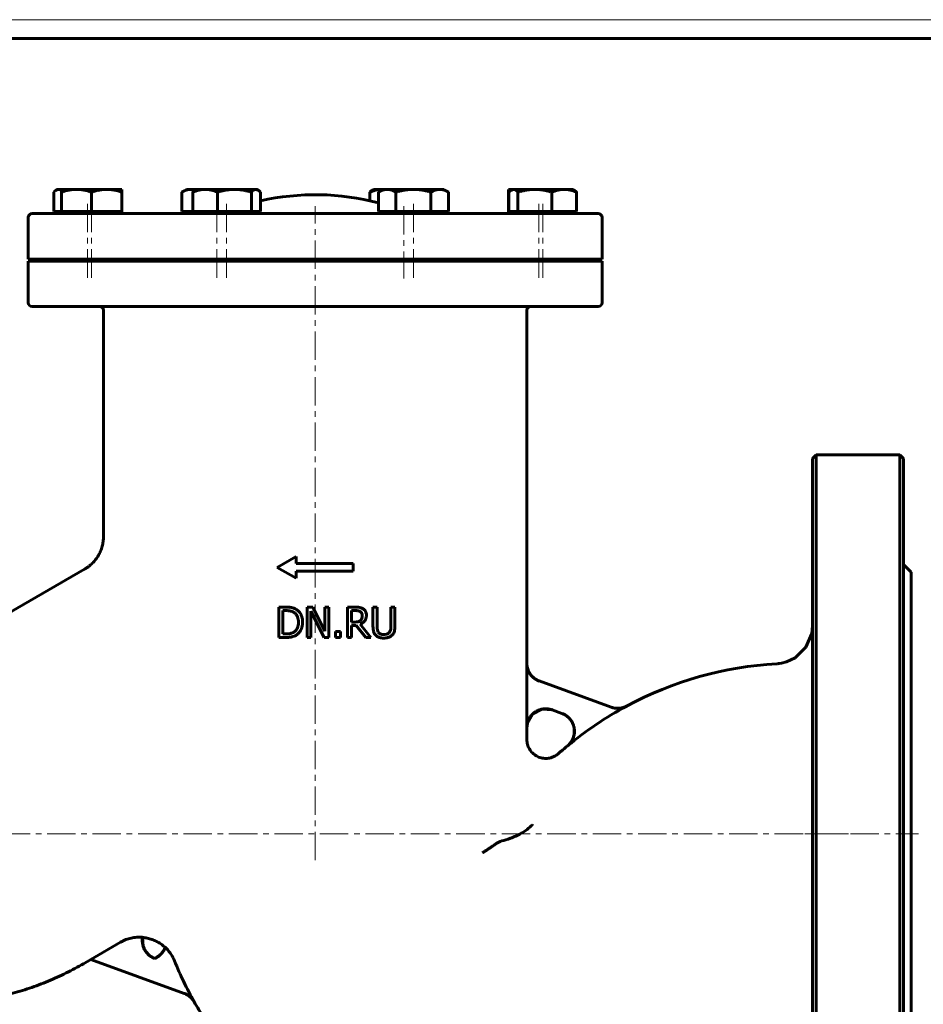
# Model space of a CAD drawing. Header units: millimetres. Extents: x 0 to 594, y 0 to 420.
# Tile 3 of 4: x 123 to 361, y 160 to 420. Entities that reach past the tile are written whole.
import ezdxf

# ---------------------------------------------------------------- set-up
doc = ezdxf.new("R2010")
doc.units = ezdxf.units.MM
for name, pattern in [('K5LT_AXLED', [12, 7.5, -1.5, 1.5, -1.5]), ('K5LT_BASIC', [0]), ('K5LT_THIN', [0])]:
    doc.linetypes.add(name, pattern=pattern)
doc.layers.add('Системный слой (1)', color=251, linetype='Continuous', true_color=0x6c6c6c)

# ---------------------------------------------------------------- blocks, each defined once
blk = doc.blocks.new('U15')
at = {"layer": 'Системный слой (1)', "color": 143, "linetype": 'K5LT_BASIC', "lineweight": 60, "true_color": 0x33acca}
for p, q in [((331.66, 258.1), (331.86, 260.06)), ((330.13, 254.44), (331.66, 258.1)), ((327.29, 251.67), (330.13, 254.44)), ((322.42, 250.08), (322.42, 250.08)), ((322.42, 250.08), (322.42, 250.08)), ((322.42, 250.08), (322.43, 250.08)), ((322.43, 250.08), (322.43, 250.08)), ((322.43, 250.08), (322.43, 250.08)), ((322.43, 250.08), (322.43, 250.08)), ((322.43, 250.08), (322.43, 250.08)), ((322.43, 250.08), (322.44, 250.08)), ((322.44, 250.08), (322.44, 250.08)), ((322.44, 250.08), (322.45, 250.08)), ((322.45, 250.08), (322.47, 250.08)), ((322.47, 250.08), (322.51, 250.08)), ((322.51, 250.08), (322.59, 250.09)), ((322.59, 250.09), (322.75, 250.1)), ((322.75, 250.1), (323.07, 250.14)), ((323.07, 250.14), (323.71, 250.24)), ((323.71, 250.24), (324.96, 250.56)), ((324.96, 250.56), (327.29, 251.67))]:
    blk.add_line(p, q, dxfattribs=at)
blk = doc.blocks.new('U17')
at = {"layer": 'Системный слой (1)', "color": 143, "linetype": 'K5LT_BASIC', "lineweight": 60, "true_color": 0x33acca}
for p, q in [((331.86, 205.23), (331.86, 304.23)), ((331.86, 106.23), (331.86, 205.23))]:
    blk.add_line(p, q, dxfattribs=at)
blk = doc.blocks.new('U18')
at = {"layer": 'Системный слой (1)', "color": 143, "linetype": 'K5LT_BASIC', "lineweight": 60, "true_color": 0x33acca}
for p, q in [((160.46, 174.15), (160.37, 174.03)), ((160.5, 174.21), (160.46, 174.15)), ((160.52, 174.24), (160.5, 174.21)), ((160.53, 174.26), (160.52, 174.24)), ((160.65, 174.45), (160.53, 174.26)), ((160.53, 174.26), (160.53, 174.26)), ((160.7, 174.55), (160.65, 174.45)), ((160.73, 174.6), (160.7, 174.55)), ((160.74, 174.63), (160.73, 174.6)), ((160.75, 174.64), (160.74, 174.63)), ((160.76, 174.65), (160.75, 174.64)), ((160.75, 174.64), (160.75, 174.64)), ((160.77, 174.67), (160.76, 174.65)), ((160.76, 174.65), (160.76, 174.65)), ((160.76, 174.65), (160.76, 174.65)), ((160.76, 174.65), (160.76, 174.65)), ((160.82, 174.77), (160.77, 174.67)), ((160.84, 174.81), (160.82, 174.77)), ((160.85, 174.84), (160.84, 174.81)), ((160.86, 174.85), (160.85, 174.85)), ((160.85, 174.85), (160.85, 174.84)), ((161.01, 175.23), (160.86, 174.85)), ((158.38, 172.39), (158.27, 172.34)), ((158.51, 172.45), (158.38, 172.39)), ((158.58, 172.48), (158.51, 172.45)), ((158.61, 172.49), (158.58, 172.48)), ((158.62, 172.5), (158.61, 172.49)), ((158.63, 172.51), (158.62, 172.5)), ((158.76, 172.58), (158.63, 172.51)), ((158.89, 172.65), (158.76, 172.58)), ((158.95, 172.69), (158.89, 172.65)), ((158.98, 172.71), (158.95, 172.69)), ((159, 172.72), (158.98, 172.71)), ((159.01, 172.73), (159, 172.72)), ((159.13, 172.81), (159.01, 172.73)), ((159.26, 172.9), (159.13, 172.81)), ((159.32, 172.94), (159.26, 172.9)), ((159.35, 172.97), (159.32, 172.94)), ((159.36, 172.98), (159.35, 172.97)), ((159.37, 172.98), (159.36, 172.98)), ((159.5, 173.09), (159.37, 172.98)), ((159.61, 173.18), (159.5, 173.09)), ((159.66, 173.23), (159.61, 173.18)), ((159.69, 173.26), (159.66, 173.23)), ((159.7, 173.27), (159.69, 173.26)), ((159.71, 173.28), (159.7, 173.27)), ((159.8, 173.36), (159.71, 173.28)), ((159.9, 173.46), (159.8, 173.36)), ((159.95, 173.51), (159.9, 173.46)), ((159.97, 173.54), (159.95, 173.51)), ((159.98, 173.55), (159.97, 173.54)), ((159.99, 173.56), (159.98, 173.55)), ((160.09, 173.67), (159.99, 173.56)), ((160.19, 173.79), (160.09, 173.67)), ((160.24, 173.85), (160.19, 173.79)), ((160.26, 173.88), (160.24, 173.85)), ((160.27, 173.89), (160.26, 173.88)), ((160.28, 173.9), (160.27, 173.89)), ((160.37, 174.03), (160.28, 173.9))]:
    blk.add_line(p, q, dxfattribs=at)
blk = doc.blocks.new('U19')
at = {"layer": 'Системный слой (1)', "color": 143, "linetype": 'K5LT_BASIC', "lineweight": 60, "true_color": 0x33acca}
for p, q in [((155.08, 177.86), (155.22, 175.58)), ((155.22, 175.58), (155.47, 174.93)), ((155.47, 174.93), (155.5, 174.87)), ((155.5, 174.87), (155.56, 174.75)), ((155.56, 174.75), (155.69, 174.5)), ((155.69, 174.5), (156, 174.04)), ((156, 174.04), (156.76, 173.23)), ((156.76, 173.23), (158.27, 172.34))]:
    blk.add_line(p, q, dxfattribs=at)
blk = doc.blocks.new('U20')
at = {"layer": 'Системный слой (1)', "color": 143, "linetype": 'K5LT_BASIC', "lineweight": 60, "true_color": 0x33acca}
for p, q in [((256.47, 250.22), (256.47, 343.33)), ((256.47, 230.1), (256.47, 233.19))]:
    blk.add_line(p, q, dxfattribs=at)
blk = doc.blocks.new('U21')
at = {"layer": 'Системный слой (1)', "color": 143, "linetype": 'K5LT_BASIC', "lineweight": 60, "true_color": 0x33acca}
for start, end in [(93.221, 118.2473), (129.6078, 131.5192)]:
    blk.add_arc((327.76, 155.23), 95, start, end, dxfattribs=at)
blk = doc.blocks.new('U22')
at = {"layer": 'Системный слой (1)', "color": 143, "linetype": 'K5LT_BASIC', "lineweight": 60, "true_color": 0x33acca}
for p, q in [((357.86, 205.23), (357.86, 274.23)), ((357.86, 136.23), (357.86, 205.23))]:
    blk.add_line(p, q, dxfattribs=at)
blk = doc.blocks.new('U23')
at = {"layer": 'Системный слой (1)', "color": 143, "linetype": 'K5LT_BASIC', "lineweight": 60, "true_color": 0x33acca}
for p, q in [((160.82, 174.78), (160.89, 174.93)), ((160.89, 174.93), (160.95, 175.08)), ((160.95, 175.08), (161.01, 175.23))]:
    blk.add_line(p, q, dxfattribs=at)
blk = doc.blocks.new('U24')
at = {"layer": 'Системный слой (1)', "color": 143, "linetype": 'K5LT_BASIC', "lineweight": 60, "true_color": 0x33acca}
for p, q in [((355.86, 304.23), (355.86, 205.23)), ((355.86, 205.23), (355.86, 106.23))]:
    blk.add_line(p, q, dxfattribs=at)
blk = doc.blocks.new('U25')
at = {"layer": 'Системный слой (1)', "color": 143, "linetype": 'K5LT_BASIC', "lineweight": 60, "true_color": 0x33acca}
for p, q in [((258.04, 236.82), (256.63, 234.42)), ((260.39, 238.07), (258.04, 236.82)), ((263.18, 237.89), (260.39, 238.07)), ((256.63, 234.42), (256.47, 233.19))]:
    blk.add_line(p, q, dxfattribs=at)
blk = doc.blocks.new('U26')
at = {"layer": 'Системный слой (1)', "color": 143, "linetype": 'K5LT_BASIC', "lineweight": 60, "true_color": 0x33acca}
for p, q in [((185.15, 375.21), (184.97, 375.23)), ((185.34, 375.15), (185.15, 375.21)), ((185.53, 375.06), (185.34, 375.15)), ((185.73, 374.93), (185.53, 375.06)), ((185.94, 374.74), (185.73, 374.93)), ((186.17, 374.51), (185.94, 374.74))]:
    blk.add_line(p, q, dxfattribs=at)
blk = doc.blocks.new('U27')
at = {"layer": 'Системный слой (1)', "color": 143, "linetype": 'K5LT_BASIC', "lineweight": 60, "true_color": 0x33acca}
for p, q in [((168.13, 375.21), (167.75, 375.23)), ((168.52, 375.14), (168.13, 375.21)), ((168.91, 375.04), (168.52, 375.14))]:
    blk.add_line(p, q, dxfattribs=at)
blk = doc.blocks.new('U28')
at = {"layer": 'Системный слой (1)', "color": 143, "linetype": 'K5LT_BASIC', "lineweight": 60, "true_color": 0x33acca}
for p, q in [((124.9, 356.33), (243.08, 356.33)), ((243.08, 356.33), (276.33, 356.33))]:
    blk.add_line(p, q, dxfattribs=at)
blk = doc.blocks.new('U29')
at = {"layer": 'Системный слой (1)', "color": 143, "linetype": 'K5LT_BASIC', "lineweight": 60, "true_color": 0x33acca}
for p, q in [((251.97, 374.74), (251.74, 374.51)), ((252.18, 374.93), (251.97, 374.74)), ((252.39, 375.06), (252.18, 374.93)), ((252.57, 375.15), (252.39, 375.06)), ((252.76, 375.21), (252.57, 375.15)), ((252.94, 375.23), (252.76, 375.21))]:
    blk.add_line(p, q, dxfattribs=at)
blk = doc.blocks.new('U30')
at = {"layer": 'Системный слой (1)', "color": 143, "linetype": 'K5LT_BASIC', "lineweight": 60, "true_color": 0x33acca}
for p, q in [((218.4, 375.23), (218.33, 375.23)), ((218.47, 375.23), (218.4, 375.23)), ((218.55, 375.22), (218.47, 375.23))]:
    blk.add_line(p, q, dxfattribs=at)
blk = doc.blocks.new('U31')
at = {"layer": 'Системный слой (1)', "color": 143, "linetype": 'K5LT_BASIC', "lineweight": 60, "true_color": 0x33acca}
for p, q in [((251.67, 374.54), (251.6, 374.51)), ((251.74, 374.56), (251.67, 374.54)), ((251.8, 374.58), (251.74, 374.56))]:
    blk.add_line(p, q, dxfattribs=at)
blk = doc.blocks.new('U32')
at = {"layer": 'Системный слой (1)', "color": 143, "linetype": 'K5LT_BASIC', "lineweight": 60, "true_color": 0x33acca}
for p, q in [((133.09, 375.19), (132.83, 375.23)), ((133.35, 375.08), (133.09, 375.19)), ((133.62, 374.9), (133.35, 375.08))]:
    blk.add_line(p, q, dxfattribs=at)
blk = doc.blocks.new('U33')
at = {"layer": 'Системный слой (1)', "color": 143, "linetype": 'K5LT_BASIC', "lineweight": 60, "true_color": 0x33acca}
for p, q in [((131.86, 374.74), (131.64, 374.51)), ((132.07, 374.93), (131.86, 374.74)), ((132.28, 375.06), (132.07, 374.93)), ((132.46, 375.15), (132.28, 375.06)), ((132.65, 375.21), (132.46, 375.15)), ((132.83, 375.23), (132.65, 375.21))]:
    blk.add_line(p, q, dxfattribs=at)
blk = doc.blocks.new('U34')
at = {"color": 7, "linetype": 'K5LT_THIN', "lineweight": 18, "true_color": 0xffffff}
blk.add_line((0, 420), (594, 420), dxfattribs=at)
at = {"color": 143, "linetype": 'K5LT_BASIC', "lineweight": 60, "true_color": 0x33acca}
blk.add_line((20, 415), (589, 415), dxfattribs=at)

msp = doc.modelspace()

# ---------------------------------------------------------------- linework, layer by layer
at = {"layer": 'Системный слой (1)', "color": 143, "linetype": 'K5LT_BASIC', "lineweight": 60, "true_color": 0x33acca}
for p, q in [((131.636, 369.428), (131.636, 374.513)), ((132.559, 375.228), (132.277, 375.065)), ((132.559, 375.228), (132.832, 375.228)), ((132.832, 375.228), (133.624, 375.228)), ((133.624, 374.513), (133.624, 375.228)), ((133.624, 375.228), (137.624, 375.228)), ((133.624, 369.428), (133.624, 374.513)), ((137.624, 375.228), (145.624, 375.228)), ((141.624, 369.428), (141.624, 374.513)), ((145.624, 375.228), (149.624, 375.228)), ((149.624, 375.228), (149.624, 374.513)), ((149.624, 369.428), (149.624, 374.513)), ((166.674, 375.228), (165.436, 374.513)), ((165.436, 369.428), (165.436, 374.513)), ((166.674, 375.228), (167.746, 375.228)), ((167.746, 375.228), (169.243, 375.228)), ((168.32, 369.428), (168.32, 374.513)), ((169.243, 375.228), (168.961, 375.065)), ((169.243, 375.228), (171.586, 375.228)), ((171.586, 375.228), (179.314, 375.228)), ((174.852, 369.428), (174.852, 374.513)), ((179.314, 375.228), (184.971, 375.228)), ((183.775, 369.428), (183.775, 374.513)), ((184.971, 375.228), (185.243, 375.228)), ((185.243, 375.228), (185.525, 375.065)), ((186.166, 369.428), (186.166, 374.513)), ((215.06, 372.202), (215.06, 374.513)), ((215.983, 375.228), (215.701, 375.065)), ((215.983, 375.228), (218.326, 375.228)), ((218.553, 375.228), (217.315, 374.513)), ((217.315, 369.428), (217.315, 374.513)), ((218.326, 375.228), (218.553, 375.228)), ((218.553, 375.228), (219.625, 375.228)), ((219.625, 375.228), (226.553, 375.228)), ((221.934, 369.428), (221.934, 374.513)), ((226.553, 375.228), (233.481, 375.228)), ((231.172, 369.428), (231.172, 374.513)), ((233.481, 375.228), (234.553, 375.228)), ((234.553, 375.228), (235.79, 374.513)), ((235.79, 369.428), (235.79, 374.513)), ((251.603, 374.513), (251.603, 375.228)), ((251.603, 375.228), (252.667, 375.228)), ((251.603, 369.428), (251.603, 374.513)), ((251.744, 369.428), (251.744, 374.513)), ((252.667, 375.228), (252.385, 375.065)), ((252.667, 375.228), (252.94, 375.228)), ((252.94, 375.228), (258.597, 375.228)), ((254.135, 369.428), (254.135, 374.513)), ((258.597, 375.228), (266.324, 375.228)), ((263.058, 369.428), (263.058, 374.513)), ((266.324, 375.228), (268.667, 375.228)), ((268.667, 375.228), (268.95, 375.065)), ((269.59, 369.428), (269.59, 374.513)), ((132.832, 369.428), (131.636, 369.428)), ((132.559, 369.428), (132.559, 368.827)), ((133.624, 369.428), (132.832, 369.428)), ((133.624, 369.428), (133.624, 368.827)), ((137.624, 369.428), (133.624, 369.428)), ((141.624, 369.428), (137.624, 369.428)), ((145.624, 369.428), (141.624, 369.428)), ((149.624, 369.428), (145.624, 369.428)), ((149.624, 369.428), (149.624, 368.827)), ((167.746, 369.428), (165.436, 369.428)), ((166.674, 369.428), (166.674, 368.827)), ((168.32, 369.428), (167.746, 369.428)), ((171.586, 369.428), (168.32, 369.428)), ((169.243, 369.428), (169.243, 368.827)), ((174.852, 369.428), (171.586, 369.428)), ((179.314, 369.428), (174.852, 369.428)), ((183.775, 369.428), (179.314, 369.428)), ((184.971, 369.428), (183.775, 369.428)), ((186.166, 369.428), (184.971, 369.428)), ((185.243, 369.428), (185.243, 368.827)), ((219.625, 369.428), (217.315, 369.428)), ((218.553, 369.428), (218.553, 368.827)), ((221.934, 369.428), (219.625, 369.428)), ((226.553, 369.428), (221.934, 369.428)), ((231.172, 369.428), (226.553, 369.428)), ((233.481, 369.428), (231.172, 369.428)), ((235.79, 369.428), (233.481, 369.428)), ((234.553, 369.428), (234.553, 368.827)), ((251.744, 369.428), (251.603, 369.428)), ((251.603, 369.428), (251.603, 368.827)), ((252.94, 369.428), (251.744, 369.428)), ((252.667, 369.428), (252.667, 368.827)), ((254.135, 369.428), (252.94, 369.428)), ((258.597, 369.428), (254.135, 369.428)), ((263.058, 369.428), (258.597, 369.428)), ((266.324, 369.428), (263.058, 369.428)), ((269.59, 369.428), (266.324, 369.428)), ((268.667, 369.428), (268.667, 368.827)), ((124.899, 356.827), (124.899, 367.827)), ((275.327, 368.827), (125.899, 368.827)), ((276.327, 356.827), (276.327, 367.827)), ((124.899, 356.827), (276.327, 356.827)), ((124.899, 345.327), (124.899, 356.327)), ((135.559, 356.827), (135.559, 356.327)), ((136.624, 356.827), (136.624, 356.327)), ((146.624, 356.827), (146.624, 356.327)), ((169.674, 356.827), (169.674, 356.327)), ((172.243, 356.827), (172.243, 356.327)), ((182.243, 356.827), (182.243, 356.327)), ((193.113, 356.327), (193.113, 356.827)), ((208.113, 356.327), (208.113, 356.827)), ((218.983, 356.827), (218.983, 356.327)), ((221.553, 356.827), (221.553, 356.327)), ((231.553, 356.827), (231.553, 356.327)), ((254.603, 356.827), (254.603, 356.327)), ((255.667, 356.827), (255.667, 356.327)), ((265.667, 356.827), (265.667, 356.327)), ((276.327, 345.327), (276.327, 356.327)), ((125.899, 344.327), (275.327, 344.327)), ((144.754, 283.688), (144.754, 343.327)), ((331.858, 304.228), (332.858, 305.228)), ((354.858, 305.228), (332.858, 305.228)), ((332.858, 305.228), (332.858, 205.228)), ((354.858, 205.228), (354.858, 305.228)), ((355.858, 304.228), (354.858, 305.228)), ((144.755, 283.688), (144.755, 283.687)), ((190.613, 275.513), (195.613, 278.347)), ((195.613, 276.513), (195.613, 278.347)), ((190.613, 275.513), (195.613, 272.678)), ((195.613, 276.513), (210.613, 276.513)), ((210.613, 274.513), (210.613, 276.513)), ((357.858, 274.228), (355.858, 276.228)), ((97.961, 250.897), (139.756, 275.028)), ((195.613, 272.678), (195.613, 274.513)), ((195.613, 274.513), (210.613, 274.513)), ((192.818, 265.021), (190.996, 265.021)), ((190.996, 265.021), (190.996, 257.021)), ((198.458, 265.021), (198.458, 257.021)), ((199.969, 265.021), (198.458, 265.021)), ((203.191, 258.687), (199.969, 265.021)), ((204.182, 265.021), (203.191, 265.021)), ((203.191, 265.021), (203.191, 258.687)), ((204.182, 257.021), (204.182, 265.021)), ((209.135, 265.021), (209.135, 257.021)), ((211.197, 265.021), (209.135, 265.021)), ((215.865, 265.021), (215.865, 260.029)), ((216.928, 265.021), (215.865, 265.021)), ((216.928, 260.029), (216.928, 265.021)), ((220.591, 265.021), (220.591, 260.003)), ((221.654, 265.021), (220.591, 265.021)), ((221.654, 260.029), (221.654, 265.021)), ((192.059, 264.101), (192.87, 264.101)), ((192.059, 257.942), (192.059, 264.101)), ((199.45, 257.021), (199.45, 263.919)), ((199.45, 263.919), (202.99, 257.021)), ((210.199, 261.092), (210.199, 264.101)), ((210.199, 264.101), (211.255, 264.101)), ((211.132, 261.092), (210.199, 261.092)), ((210.199, 260.204), (211.417, 260.204)), ((210.199, 257.021), (210.199, 260.204)), ((211.417, 260.204), (213.946, 257.021)), ((215.327, 257.021), (212.481, 260.502)), ((192.87, 257.942), (192.059, 257.942)), ((206.011, 258.551), (206.011, 257.021)), ((207.294, 258.551), (206.011, 258.551)), ((207.294, 257.021), (207.294, 258.551)), ((190.996, 257.021), (192.837, 257.021)), ((198.458, 257.021), (199.45, 257.021)), ((202.99, 257.021), (204.182, 257.021)), ((206.011, 257.021), (207.294, 257.021)), ((209.135, 257.021), (210.199, 257.021)), ((213.946, 257.021), (215.327, 257.021)), ((256.453, 233.2), (256.453, 250.227)), ((278.748, 238.61), (259.744, 245.527)), ((263.164, 237.897), (265.74, 236.96)), ((256.472, 230.1), (256.472, 230.1)), ((264.786, 226.357), (264.786, 226.357)), ((332.858, 205.228), (332.858, 105.228)), ((354.858, 105.228), (354.858, 205.228)), ((141.408, 172.088), (149.225, 176.6)), ((160.823, 174.782), (160.827, 174.789)), ((160.823, 174.782), (160.827, 174.789)), ((161.027, 175.269), (161.01, 175.232)), ((139.48, 170.946), (141.439, 172.076)), ((141.408, 172.088), (166.048, 163.12))]:
    msp.add_line(p, q, dxfattribs=at)
at = {"layer": 'Системный слой (1)', "color": 30, "linetype": 'K5LT_AXLED', "lineweight": 18, "true_color": 0xff8000}
for p, q in [((140.559, 371.428), (140.559, 351.748)), ((141.624, 371.428), (141.624, 351.748)), ((174.674, 371.428), (174.674, 351.748)), ((177.243, 371.428), (177.243, 351.748)), ((200.613, 198.228), (200.613, 370.827)), ((223.983, 370.827), (223.983, 351.748)), ((226.553, 371.428), (226.553, 351.748)), ((259.603, 371.428), (259.603, 351.748)), ((260.667, 371.428), (260.667, 351.748)), ((45.858, 205.228), (346.858, 205.228)), ((329.858, 205.228), (359.858, 205.228))]:
    msp.add_line(p, q, dxfattribs=at)
at = {"layer": 'Системный слой (1)', "color": 143, "linetype": 'K5LT_BASIC', "lineweight": 60, "true_color": 0x33acca}
for centre, radius, start, end in [((200.613, 308.827), 65, 75.11069, 102.84208), ((125.899, 367.827), 1, 90, 180), ((275.327, 367.827), 1, 0, 90), ((125.899, 345.327), 1, 180, 270), ((143.754, 343.327), 1, 0, 90), ((257.473, 343.327), 1, 90, 180), ((275.327, 345.327), 1, 270, 0), ((327.758, 155.228), 94.975, 118.23308, 129.59842), ((246.981, 205.228), 89.975, 201.89656, 209.5296)]:
    msp.add_arc(centre, radius, start, end, dxfattribs=at)
for points, weights in [([(137.624, 375.228), (135.767, 375.228), (133.624, 374.513)], [1, 1.0379548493, 1]), ([(141.624, 374.513), (139.48, 375.228), (137.624, 375.228)], [1, 1.0379548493, 1]), ([(145.624, 375.228), (143.767, 375.228), (141.624, 374.513)], [1, 1.0379548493, 1]), ([(149.624, 374.513), (147.48, 375.228), (145.624, 375.228)], [1, 1.0379548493, 1]), ([(167.746, 375.228), (166.674, 375.228), (165.436, 374.513)], [1, 1.0379548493, 1]), ([(171.586, 375.228), (170.071, 375.228), (168.32, 374.513)], [1, 1.0379548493, 1]), ([(168.32, 374.513), (168.658, 374.89), (168.961, 375.065)], [1, 1.01965916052, 1.0189529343]), ([(174.852, 374.513), (173.102, 375.228), (171.586, 375.228)], [1, 1.0379548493, 1]), ([(179.314, 375.228), (177.243, 375.228), (174.852, 374.513)], [1, 1.0379548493, 1]), ([(183.775, 374.513), (181.384, 375.228), (179.314, 375.228)], [1, 1.0379548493, 1]), ([(184.971, 375.228), (184.416, 375.228), (183.775, 374.513)], [1, 1.0379548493, 1]), ([(218.326, 375.228), (216.811, 375.228), (215.06, 374.513)], [1, 1.0379548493, 1]), ([(215.06, 374.513), (215.398, 374.89), (215.701, 375.065)], [1, 1.01965916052, 1.0189529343]), ([(219.625, 375.228), (218.553, 375.228), (217.315, 374.513)], [1, 1.0379548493, 1]), ([(221.934, 374.513), (220.696, 375.228), (219.625, 375.228)], [1, 1.0379548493, 1]), ([(226.553, 375.228), (224.409, 375.228), (221.934, 374.513)], [1, 1.0379548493, 1]), ([(231.172, 374.513), (228.696, 375.228), (226.553, 375.228)], [1, 1.0379548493, 1]), ([(233.481, 375.228), (232.409, 375.228), (231.172, 374.513)], [1, 1.0379548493, 1]), ([(235.79, 374.513), (234.553, 375.228), (233.481, 375.228)], [1, 1.0379548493, 1]), ([(254.135, 374.513), (253.495, 375.228), (252.94, 375.228)], [1, 1.0379548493, 1]), ([(258.597, 375.228), (256.526, 375.228), (254.135, 374.513)], [1, 1.0379548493, 1]), ([(263.058, 374.513), (260.667, 375.228), (258.597, 375.228)], [1, 1.0379548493, 1]), ([(266.324, 375.228), (264.808, 375.228), (263.058, 374.513)], [1, 1.0379548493, 1]), ([(269.59, 374.513), (267.84, 375.228), (266.324, 375.228)], [1, 1.0379548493, 1]), ([(268.95, 375.065), (269.252, 374.89), (269.59, 374.513)], [1.0189529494, 1.01965895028, 1]), ([(139.48, 170.946), (120.916, 160.228), (99.48, 160.228)], [0.854616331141, 0.825495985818, 0.854616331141])]:
    msp.add_rational_spline(points, weights, degree=2, dxfattribs=at)
for points, knots in [([(139.756, 275.027), (139.758, 275.028), (139.76, 275.03), (139.764, 275.032), (139.766, 275.033), (139.772, 275.037), (139.776, 275.039), (139.788, 275.046), (139.796, 275.051), (139.819, 275.064), (139.835, 275.073), (139.88, 275.1), (139.91, 275.118), (139.997, 275.171), (140.055, 275.207), (140.223, 275.314), (140.333, 275.387), (140.652, 275.608), (140.858, 275.763), (141.399, 276.204), (141.723, 276.505), (142.332, 277.151), (142.617, 277.496), (143.136, 278.218), (143.372, 278.594), (143.779, 279.356), (143.954, 279.741), (144.257, 280.538), (144.384, 280.952), (144.585, 281.799), (144.658, 282.232), (144.738, 283.006), (144.756, 283.347), (144.756, 283.687)], [0, 0, 0, 0, 0.0104451, 0.0104451, 0.0261128, 0.0261128, 0.0548369, 0.0548369, 0.1096738, 0.1096738, 0.2167363, 0.2167363, 0.4256388, 0.4256388, 0.8329987, 0.8329987, 1.6268282, 1.6268282, 3.1727072, 3.1727072, 5.8280256, 5.8280256, 8.5129215, 8.5129215, 11.1793701, 11.1793701, 13.7127617, 13.7127617, 16.3123059, 16.3123059, 18.9484448, 18.9484448, 20.998368, 20.998368, 20.998368, 20.998368]), ([(195.683, 264.386), (195.52, 264.493), (195.346, 264.583), (195.031, 264.715), (194.892, 264.764), (194.701, 264.822), (194.647, 264.837), (194.535, 264.866), (194.478, 264.88), (194.348, 264.907), (194.275, 264.92), (194.112, 264.946), (194.021, 264.958), (193.814, 264.981), (193.697, 264.991), (193.506, 265.003), (193.44, 265.007), (193.229, 265.016), (193.085, 265.019), (192.9, 265.021), (192.859, 265.021), (192.818, 265.021)], [-0.54460016, -0.54460016, -0.54460016, -0.54460016, -0.39068967, -0.39068967, -0.27484076, -0.27484076, -0.23341726, -0.23341726, -0.19692912, -0.19692912, -0.15852529, -0.15852529, -0.11877826, -0.11877826, -0.07640037, -0.07640037, -0.05573626, -0.05573626, -0.01246545, -0.01246545, 0, 0, 0, 0]), ([(213.233, 264.6), (213.055, 264.715), (212.866, 264.807), (212.549, 264.908), (212.377, 264.953), (211.876, 265.001), (211.705, 265.011), (211.424, 265.02), (211.31, 265.021), (211.197, 265.021)], [-0.36891155, -0.36891155, -0.36891155, -0.36891155, -0.18865148, -0.18865148, -0.08586896, -0.08586896, -0.0345609, -0.0345609, 0, 0, 0, 0]), ([(192.87, 264.101), (192.976, 264.101), (193.075, 264.099), (193.274, 264.091), (193.371, 264.086), (193.568, 264.07), (193.663, 264.059), (193.805, 264.039), (193.859, 264.03), (193.948, 264.014), (193.985, 264.006), (194.037, 263.995), (194.055, 263.991), (194.394, 263.911), (194.698, 263.789), (194.983, 263.621)], [-0.15966542, -0.15966542, -0.15966542, -0.15966542, -0.14976335, -0.14976335, -0.13818881, -0.13818881, -0.12404125, -0.12404125, -0.11382319, -0.11382319, -0.10504551, -0.10504551, -0.09981714, -0.09981714, 0, 0, 0, 0]), ([(194.983, 263.621), (195.2, 263.488), (195.392, 263.325), (195.721, 262.932), (195.85, 262.709), (196.131, 262.017), (196.195, 261.516), (196.195, 261.028)], [-0.3002892, -0.3002892, -0.3002892, -0.3002892, -0.22402396, -0.22402396, -0.14656735, -0.14656735, 0, 0, 0, 0]), ([(197.304, 261.015), (197.304, 261.38), (197.273, 261.747), (197.102, 262.556), (196.962, 262.863), (196.672, 263.439), (196.404, 263.795), (195.943, 264.2), (195.817, 264.297), (195.683, 264.386)], [-0.28698739, -0.28698739, -0.28698739, -0.28698739, -0.24160681, -0.24160681, -0.18434, -0.18434, -0.04810104, -0.04810104, 0, 0, 0, 0]), ([(211.255, 264.101), (211.344, 264.101), (211.425, 264.099), (211.6, 264.091), (211.688, 264.084), (211.813, 264.07), (211.857, 264.064), (211.928, 264.052), (211.957, 264.047), (211.988, 264.041), (211.993, 264.04), (212.011, 264.036), (212.024, 264.033), (212.21, 263.991), (212.376, 263.927), (212.526, 263.828)], [-0.093864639, -0.093864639, -0.093864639, -0.093864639, -0.085627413, -0.085627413, -0.074018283, -0.074018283, -0.066184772, -0.066184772, -0.059704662, -0.059704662, -0.058351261, -0.058351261, -0.05470819, -0.05470819, 0, 0, 0, 0]), ([(212.481, 260.502), (212.784, 260.616), (213.067, 260.772), (213.473, 261.114), (213.672, 261.315), (213.98, 261.844), (214.069, 262.125), (214.131, 262.563), (214.14, 262.706), (214.14, 262.849)], [-0.37880193, -0.37880193, -0.37880193, -0.37880193, -0.22786201, -0.22786201, -0.13276103, -0.13276103, -0.04297182, -0.04297182, 0, 0, 0, 0]), ([(212.526, 263.828), (212.617, 263.767), (212.7, 263.694), (212.792, 263.58), (212.813, 263.552), (212.85, 263.495), (212.867, 263.467), (212.892, 263.42), (212.9, 263.402), (212.917, 263.366), (212.924, 263.349), (213.003, 263.152), (213.032, 262.959), (213.032, 262.765)], [-0.11355408, -0.11355408, -0.11355408, -0.11355408, -0.08704258, -0.08704258, -0.07839939, -0.07839939, -0.0695314, -0.0695314, -0.06385804, -0.06385804, -0.05818375, -0.05818375, 0, 0, 0, 0]), ([(213.032, 262.765), (213.032, 262.614), (213.021, 262.461), (212.966, 262.163), (212.926, 262.038), (212.806, 261.77), (212.706, 261.628), (212.578, 261.507)], [-0.12345543, -0.12345543, -0.12345543, -0.12345543, -0.08861115, -0.08861115, -0.05351936, -0.05351936, 0, 0, 0, 0]), ([(214.14, 262.849), (214.14, 263.034), (214.125, 263.221), (214.05, 263.562), (213.997, 263.717), (213.913, 263.874), (213.906, 263.888), (213.883, 263.928), (213.867, 263.955), (213.826, 264.018), (213.801, 264.055), (213.733, 264.149), (213.686, 264.207), (213.59, 264.311), (213.544, 264.356), (213.476, 264.417), (213.457, 264.434), (213.372, 264.504), (213.304, 264.554), (213.233, 264.6)], [-0.39118846, -0.39118846, -0.39118846, -0.39118846, -0.25494804, -0.25494804, -0.13376597, -0.13376597, -0.1228659, -0.1228659, -0.10483892, -0.10483892, -0.08404261, -0.08404261, -0.05491314, -0.05491314, -0.03363195, -0.03363195, -0.02578367, -0.02578367, 0, 0, 0, 0]), ([(196.195, 261.028), (196.195, 260.668), (196.164, 260.297), (196.022, 259.719), (195.922, 259.421), (195.555, 258.863), (195.339, 258.647), (195.08, 258.473)], [-0.36278068, -0.36278068, -0.36278068, -0.36278068, -0.20038362, -0.20038362, -0.09375171, -0.09375171, 0, 0, 0, 0]), ([(195.67, 257.663), (195.898, 257.813), (196.104, 257.99), (196.478, 258.403), (196.641, 258.636), (197.052, 259.375), (197.211, 259.898), (197.294, 260.64), (197.304, 260.827), (197.304, 261.015)], [-0.39109417, -0.39109417, -0.39109417, -0.39109417, -0.3092606, -0.3092606, -0.22419847, -0.22419847, -0.05615962, -0.05615962, 0, 0, 0, 0]), ([(212.578, 261.507), (212.494, 261.424), (212.401, 261.353), (212.147, 261.217), (212.014, 261.186), (211.691, 261.114), (211.407, 261.092), (211.132, 261.092)], [-0.11311173, -0.11311173, -0.11311173, -0.11311173, -0.10119286, -0.10119286, -0.08401133, -0.08401133, 0, 0, 0, 0]), ([(215.865, 260.029), (215.865, 259.268), (215.964, 258.833), (216.122, 258.301), (216.253, 258.042), (216.494, 257.734), (216.56, 257.66), (216.63, 257.592)], [-0.19729626, -0.19729626, -0.19729626, -0.19729626, -0.11934783, -0.11934783, -0.0301099, -0.0301099, 0, 0, 0, 0]), ([(217.272, 258.415), (217.153, 258.594), (217.07, 258.791), (216.958, 259.258), (216.94, 259.558), (216.929, 259.85), (216.928, 259.94), (216.928, 260.029)], [-0.13764539, -0.13764539, -0.13764539, -0.13764539, -0.0874807, -0.0874807, -0.02685373, -0.02685373, 0, 0, 0, 0]), ([(220.591, 260.003), (220.591, 259.737), (220.578, 259.449), (220.51, 259.024), (220.463, 258.806), (220.311, 258.516), (220.28, 258.465), (220.247, 258.415)], [-0.23152192, -0.23152192, -0.23152192, -0.23152192, -0.09982585, -0.09982585, -0.01826257, -0.01826257, 0, 0, 0, 0]), ([(220.889, 257.592), (221.012, 257.709), (221.122, 257.841), (221.308, 258.132), (221.383, 258.288), (221.541, 258.742), (221.618, 259.138), (221.651, 259.766), (221.654, 259.898), (221.654, 260.029)], [-0.3609798, -0.3609798, -0.3609798, -0.3609798, -0.27492271, -0.27492271, -0.18896336, -0.18896336, -0.03932929, -0.03932929, 0, 0, 0, 0]), ([(192.837, 257.021), (193.297, 257.021), (193.811, 257.043), (194.531, 257.164), (194.899, 257.247), (195.459, 257.536), (195.566, 257.598), (195.67, 257.663)], [-0.45142216, -0.45142216, -0.45142216, -0.45142216, -0.18975484, -0.18975484, -0.03701225, -0.03701225, 0, 0, 0, 0]), ([(195.08, 258.473), (194.936, 258.372), (194.783, 258.286), (194.393, 258.118), (194.201, 258.074), (193.71, 257.97), (193.278, 257.942), (192.87, 257.942)], [-0.17128138, -0.17128138, -0.17128138, -0.17128138, -0.15152408, -0.15152408, -0.12371235, -0.12371235, 0, 0, 0, 0]), ([(216.63, 257.592), (216.852, 257.369), (217.11, 257.204), (217.63, 256.99), (217.956, 256.896), (218.529, 256.856), (218.643, 256.853), (218.756, 256.853)], [-0.35908611, -0.35908611, -0.35908611, -0.35908611, -0.18147215, -0.18147215, -0.03591352, -0.03591352, 0, 0, 0, 0]), ([(218.756, 257.76), (218.58, 257.76), (218.401, 257.774), (218.078, 257.839), (217.932, 257.885), (217.641, 258.031), (217.504, 258.132), (217.346, 258.31), (217.307, 258.361), (217.272, 258.415)], [-0.17749387, -0.17749387, -0.17749387, -0.17749387, -0.12121546, -0.12121546, -0.07287845, -0.07287845, -0.01965158, -0.01965158, 0, 0, 0, 0]), ([(220.247, 258.415), (220.185, 258.32), (220.111, 258.235), (219.938, 258.084), (219.842, 258.021), (219.584, 257.891), (219.344, 257.801), (218.918, 257.763), (218.837, 257.76), (218.756, 257.76)], [-0.28030445, -0.28030445, -0.28030445, -0.28030445, -0.20962204, -0.20962204, -0.135913, -0.135913, -0.0255624, -0.0255624, 0, 0, 0, 0]), ([(218.756, 256.853), (219.112, 256.853), (219.487, 256.884), (220.21, 257.086), (220.484, 257.252), (220.762, 257.473), (220.827, 257.53), (220.889, 257.592)], [-0.18622283, -0.18622283, -0.18622283, -0.18622283, -0.11104043, -0.11104043, -0.02714004, -0.02714004, 0, 0, 0, 0]), ([(256.453, 250.227), (256.453, 250.082), (256.459, 249.938), (256.485, 249.647), (256.505, 249.5), (256.558, 249.208), (256.591, 249.063), (256.669, 248.776), (256.714, 248.635), (256.786, 248.44), (256.808, 248.385), (256.887, 248.192), (256.949, 248.056), (257.086, 247.792), (257.16, 247.662), (257.318, 247.413), (257.402, 247.292), (257.534, 247.12), (257.578, 247.066), (257.709, 246.91), (257.799, 246.81), (257.997, 246.61), (258.105, 246.51), (258.332, 246.318), (258.449, 246.227), (258.631, 246.099), (258.691, 246.058), (258.878, 245.938), (259.007, 245.864), (259.269, 245.726), (259.403, 245.663), (259.607, 245.579), (259.675, 245.552), (259.744, 245.527)], [0, 0, 0, 0, 0.04340643, 0.04340643, 0.08795914, 0.08795914, 0.13282854, 0.13282854, 0.17754039, 0.17754039, 0.19528418, 0.19528418, 0.24012215, 0.24012215, 0.28498651, 0.28498651, 0.32926906, 0.32926906, 0.35031959, 0.35031959, 0.39064877, 0.39064877, 0.43497519, 0.43497519, 0.47961692, 0.47961692, 0.50158437, 0.50158437, 0.54622574, 0.54622574, 0.59053127, 0.59053127, 0.61252138, 0.61252138, 0.61252138, 0.61252138]), ([(256.473, 250.219), (256.473, 249.055), (257.214, 247.027), (258.943, 245.819), (259.763, 245.52)], [0, 0, 0, 0, 0.5714285, 1, 1, 1, 1]), ([(263.164, 237.897), (263.029, 237.946), (262.892, 237.989), (262.611, 238.064), (262.467, 238.095), (262.175, 238.145), (262.028, 238.163), (261.731, 238.187), (261.581, 238.192), (261.372, 238.191), (261.311, 238.189), (261.102, 238.181), (260.954, 238.168), (260.659, 238.13), (260.512, 238.104), (260.221, 238.04), (260.078, 238.002), (259.798, 237.914), (259.661, 237.865), (259.474, 237.788), (259.421, 237.765), (259.302, 237.711), (259.237, 237.679), (259.041, 237.579), (258.914, 237.507), (258.665, 237.35), (258.543, 237.265), (258.307, 237.085), (258.194, 236.99), (257.986, 236.8), (257.891, 236.706), (257.698, 236.5), (257.601, 236.387), (257.419, 236.153), (257.332, 236.032), (257.23, 235.873), (257.208, 235.838), (257.106, 235.671), (257.031, 235.535), (256.895, 235.256), (256.833, 235.113), (256.724, 234.827), (256.677, 234.683), (256.597, 234.395), (256.563, 234.251), (256.509, 233.956), (256.488, 233.806), (256.46, 233.504), (256.453, 233.352), (256.453, 233.2)], [0, 0, 0, 0, 0.04315003, 0.04315003, 0.08757979, 0.08757979, 0.13245058, 0.13245058, 0.17736696, 0.17736696, 0.1954537, 0.1954537, 0.24012974, 0.24012974, 0.28511299, 0.28511299, 0.32980009, 0.32980009, 0.37354787, 0.37354787, 0.39088211, 0.39088211, 0.41274062, 0.41274062, 0.45690388, 0.45690388, 0.50154795, 0.50154795, 0.54621963, 0.54621963, 0.58623766, 0.58623766, 0.63085384, 0.63085384, 0.67557238, 0.67557238, 0.68793294, 0.68793294, 0.73472442, 0.73472442, 0.7815159, 0.7815159, 0.82687942, 0.82687942, 0.87163745, 0.87163745, 0.91730372, 0.91730372, 0.96296998, 0.96296998, 0.96296998, 0.96296998]), ([(267.193, 228.418), (267.357, 228.554), (267.512, 228.701), (267.807, 229.017), (267.946, 229.187), (268.203, 229.548), (268.32, 229.737), (268.528, 230.13), (268.619, 230.333), (268.771, 230.743), (268.832, 230.95), (268.927, 231.369), (268.961, 231.581), (269.001, 232.015), (269.008, 232.237), (268.991, 232.681), (268.968, 232.904), (268.893, 233.342), (268.841, 233.558), (268.714, 233.965), (268.64, 234.157), (268.467, 234.538), (268.366, 234.726), (268.141, 235.087), (268.017, 235.26), (267.751, 235.586), (267.61, 235.738), (267.299, 236.035), (267.127, 236.179), (266.768, 236.441), (266.579, 236.561), (266.168, 236.784), (265.945, 236.885), (265.715, 236.969)], [0, 0, 0, 0, 0.0608218, 0.0608218, 0.1234597, 0.1234597, 0.1870208, 0.1870208, 0.2503492, 0.2503492, 0.311948, 0.311948, 0.3732511, 0.3732511, 0.4364699, 0.4364699, 0.5002581, 0.5002581, 0.5634801, 0.5634801, 0.622087, 0.622087, 0.6828503, 0.6828503, 0.7435907, 0.7435907, 0.8029096, 0.8029096, 0.8664856, 0.8664856, 0.9301635, 0.9301635, 1, 1, 1, 1]), ([(267.221, 228.409), (267.333, 228.501), (267.44, 228.599), (267.649, 228.805), (267.749, 228.914), (267.941, 229.14), (268.032, 229.258), (268.203, 229.501), (268.283, 229.625), (268.387, 229.805), (268.416, 229.856), (268.514, 230.04), (268.578, 230.174), (268.694, 230.447), (268.746, 230.586), (268.809, 230.779), (268.825, 230.831), (268.88, 231.026), (268.915, 231.171), (268.97, 231.462), (268.991, 231.609), (269.02, 231.903), (269.028, 232.05), (269.032, 232.346), (269.027, 232.495), (269.004, 232.791), (268.986, 232.939), (268.938, 233.23), (268.908, 233.373), (268.857, 233.571), (268.842, 233.626), (268.81, 233.734), (268.794, 233.787), (268.73, 233.979), (268.677, 234.117), (268.56, 234.387), (268.495, 234.52), (268.353, 234.779), (268.277, 234.906), (268.163, 235.077), (268.13, 235.124), (268.042, 235.247), (267.985, 235.322), (267.833, 235.51), (267.735, 235.621), (267.526, 235.837), (267.415, 235.942), (267.183, 236.142), (267.063, 236.236), (266.817, 236.412), (266.693, 236.494), (266.433, 236.647), (266.299, 236.718), (266.024, 236.849), (265.883, 236.908), (265.74, 236.96)], [0, 0, 0, 0, 0.043589, 0.043589, 0.0882112, 0.0882112, 0.1330334, 0.1330334, 0.1775013, 0.1775013, 0.1952783, 0.1952783, 0.2400014, 0.2400014, 0.2846477, 0.2846477, 0.3011377, 0.3011377, 0.3459327, 0.3459327, 0.3904618, 0.3904618, 0.4347284, 0.4347284, 0.4795885, 0.4795885, 0.5243351, 0.5243351, 0.5683446, 0.5683446, 0.585684, 0.585684, 0.6022195, 0.6022195, 0.6464863, 0.6464863, 0.6910622, 0.6910622, 0.735443, 0.735443, 0.7529169, 0.7529169, 0.7810484, 0.7810484, 0.8254867, 0.8254867, 0.8714265, 0.8714265, 0.9173663, 0.9173663, 0.9621316, 0.9621316, 1.0079118, 1.0079118, 1.053692, 1.053692, 1.053692, 1.053692]), ([(278.748, 238.61), (278.884, 238.561), (279.021, 238.518), (279.303, 238.443), (279.447, 238.412), (279.739, 238.362), (279.887, 238.343), (280.184, 238.319), (280.333, 238.313), (280.543, 238.315), (280.603, 238.316), (280.812, 238.325), (280.961, 238.337), (281.257, 238.375), (281.403, 238.401), (281.626, 238.449), (281.703, 238.468), (281.923, 238.527), (282.065, 238.572), (282.342, 238.674), (282.477, 238.73), (282.683, 238.828), (282.757, 238.865), (282.829, 238.903)], [0, 0, 0, 0, 0.04326734, 0.04326734, 0.08776654, 0.08776654, 0.13266946, 0.13266946, 0.17756548, 0.17756548, 0.19564117, 0.19564117, 0.24049844, 0.24049844, 0.28515753, 0.28515753, 0.3089849, 0.3089849, 0.35368834, 0.35368834, 0.39762114, 0.39762114, 0.4223135, 0.4223135, 0.4223135, 0.4223135]), ([(264.786, 226.357), (264.786, 226.357), (264.786, 226.356), (264.784, 226.355), (264.782, 226.354), (264.778, 226.35), (264.775, 226.347), (264.767, 226.34), (264.761, 226.335), (264.746, 226.322), (264.735, 226.313), (264.704, 226.286), (264.684, 226.269), (264.622, 226.218), (264.581, 226.185), (264.456, 226.088), (264.372, 226.027), (264.116, 225.854), (263.939, 225.749), (263.557, 225.554), (263.351, 225.465), (262.929, 225.315), (262.712, 225.254), (262.277, 225.162), (262.059, 225.131), (261.626, 225.099), (261.412, 225.097), (260.983, 225.122), (260.767, 225.148), (260.334, 225.23), (260.116, 225.285), (259.69, 225.425), (259.482, 225.51), (259.082, 225.703), (258.89, 225.812), (258.53, 226.051), (258.36, 226.18), (258.034, 226.463), (257.878, 226.618), (257.584, 226.951), (257.447, 227.128), (257.196, 227.501), (257.083, 227.695), (256.886, 228.094), (256.801, 228.298), (256.664, 228.704), (256.611, 228.906), (256.527, 229.321), (256.499, 229.535), (256.476, 229.866), (256.472, 229.983), (256.472, 230.1)], [0.0030806, 0.0030806, 0.0030806, 0.0030806, 0.0038879, 0.0038879, 0.0149709, 0.0149709, 0.0347385, 0.0347385, 0.0718754, 0.0718754, 0.1437508, 0.1437508, 0.2851032, 0.2851032, 0.5630113, 0.5630113, 1.1092343, 1.1092343, 2.1824935, 2.1824935, 3.3529172, 3.3529172, 4.5248658, 4.5248658, 5.6771502, 5.6771502, 6.7927855, 6.7927855, 7.9245637, 7.9245637, 9.0964406, 9.0964406, 10.2687264, 10.2687264, 11.4184588, 11.4184588, 12.5288627, 12.5288627, 13.6767354, 13.6767354, 14.8480235, 14.8480235, 16.0212052, 16.0212052, 17.1729603, 17.1729603, 18.262329, 18.262329, 19.386685, 19.386685, 19.9994006, 19.9994006, 19.9994006, 19.9994006]), ([(248.39, 202.632), (248.783, 202.914), (249.274, 203.109), (250.555, 203.529), (251.309, 203.744), (253.098, 204.391), (254.065, 204.814), (256.083, 205.972), (257.092, 206.727), (257.952, 207.618), (257.955, 207.622), (257.958, 207.625)], [0, 0, 0, 0, 0.2428451, 0.2428451, 0.4927933, 0.4927933, 0.770107, 0.770107, 1.0912658, 1.0912658, 1.0924292, 1.0924292, 1.0924292, 1.0924292]), ([(245.276, 200.526), (245.477, 200.658), (245.742, 200.833), (246.132, 201.091), (246.393, 201.264), (246.652, 201.436), (246.848, 201.567), (247.043, 201.698), (247.238, 201.83), (247.433, 201.963), (247.627, 202.096), (247.82, 202.23), (248.078, 202.409), (248.267, 202.543), (248.39, 202.632)], [0, 0, 0, 0, 2.6028754, 3.4874048, 5.2817524, 6.1983337, 7.1315649, 8.070327, 9.0262802, 9.9938062, 10.9787327, 11.9697131, 12.9717445, 15, 15, 15, 15]), ([(244.783, 200.228), (244.828, 200.252), (244.956, 200.325), (245.12, 200.424), (245.239, 200.501), (245.276, 200.526)], [0, 0, 0, 0, 1.6041479, 4.5992835, 6, 6, 6, 6]), ([(155.053, 177.907), (154.844, 177.924), (154.635, 177.934), (154.426, 177.938), (154.244, 177.942), (154.062, 177.94), (153.632, 177.925), (153.384, 177.907), (152.888, 177.852), (152.641, 177.815), (152.174, 177.728), (151.954, 177.679), (151.493, 177.561), (151.253, 177.489), (150.779, 177.329), (150.546, 177.24), (150.089, 177.047), (149.865, 176.942), (149.504, 176.756), (149.364, 176.68), (149.225, 176.6)], [1.10869248, 1.10869248, 1.10869248, 1.10869248, 1.17149233, 1.17149233, 1.17149233, 1.22607459, 1.22607459, 1.30088749, 1.30088749, 1.37605683, 1.37605683, 1.44369724, 1.44369724, 1.51886503, 1.51886503, 1.59395476, 1.59395476, 1.66817772, 1.66817772, 1.71602756, 1.71602756, 1.71602756, 1.71602756]), ([(155.053, 177.907), (155.027, 177.762), (155.008, 177.616), (154.983, 177.321), (154.977, 177.172), (154.978, 176.875), (154.985, 176.727), (155.003, 176.53), (155.008, 176.481), (155.014, 176.432), (155.032, 176.284), (155.057, 176.137), (155.119, 175.846), (155.156, 175.702), (155.243, 175.42), (155.292, 175.282), (155.37, 175.09), (155.394, 175.035), (155.478, 174.849), (155.544, 174.72), (155.688, 174.465), (155.767, 174.34), (155.935, 174.095), (156.025, 173.977), (156.215, 173.748), (156.315, 173.637), (156.523, 173.427), (156.631, 173.326), (156.857, 173.133), (156.975, 173.041), (157.218, 172.868), (157.342, 172.788), (157.598, 172.638), (157.728, 172.569), (157.995, 172.443), (158.131, 172.386), (158.27, 172.335)], [0.43708267, 0.43708267, 0.43708267, 0.43708267, 0.48151288, 0.48151288, 0.52627049, 0.52627049, 0.57085923, 0.57085923, 0.58567131, 0.58567131, 0.58567131, 0.63038474, 0.63038474, 0.67515277, 0.67515277, 0.71935466, 0.71935466, 0.73757286, 0.73757286, 0.78096268, 0.78096268, 0.82559081, 0.82559081, 0.87038955, 0.87038955, 0.91527739, 0.91527739, 0.95947521, 0.95947521, 1.00442773, 1.00442773, 1.0492153, 1.0492153, 1.09361463, 1.09361463, 1.13801396, 1.13801396, 1.13801396, 1.13801396]), ([(155.079, 177.863), (155.079, 177.863), (155.079, 177.863), (155.079, 177.863), (155.078, 177.864), (155.077, 177.866), (155.075, 177.869), (155.068, 177.88), (155.061, 177.891), (155.053, 177.907)], [0.15202606, 0.15202606, 0.15202606, 0.15202606, 0.15473403, 0.15473403, 0.17903595, 0.17903595, 0.22218829, 0.22218829, 0.30065923, 0.30065923, 0.30065923, 0.30065923]), ([(161.01, 175.232), (160.962, 175.28), (160.91, 175.323), (160.54, 175.653), (160.202, 175.917), (159.491, 176.402), (159.116, 176.622), (158.337, 177.017), (157.931, 177.191), (157.108, 177.48), (156.692, 177.597), (155.876, 177.769), (155.479, 177.828), (155.079, 177.863)], [5.1449394, 5.1449394, 5.1449394, 5.1449394, 5.3826082, 5.3826082, 6.8811563, 6.8811563, 8.4009314, 8.4009314, 9.9434461, 9.9434461, 11.4576886, 11.4576886, 12.8639764, 12.8639764, 12.8639764, 12.8639764]), ([(158.27, 172.335), (158.403, 172.392), (158.533, 172.454), (158.789, 172.592), (158.916, 172.668), (159.163, 172.83), (159.284, 172.917), (159.517, 173.102), (159.629, 173.2), (159.755, 173.318), (159.771, 173.334), (159.898, 173.457), (160.003, 173.569), (160.2, 173.798), (160.292, 173.915), (160.47, 174.162), (160.554, 174.292), (160.706, 174.551), (160.775, 174.679), (160.841, 174.82), (160.846, 174.829), (160.912, 174.972), (160.969, 175.108), (161.021, 175.254), (161.024, 175.261), (161.027, 175.269)], [0.00000024, 0.00000024, 0.00000024, 0.00000024, 0.0432691, 0.0432691, 0.08770449, 0.08770449, 0.1325207, 0.1325207, 0.17732042, 0.17732042, 0.18424564, 0.18424564, 0.23035203, 0.23035203, 0.27520721, 0.27520721, 0.32193919, 0.32193919, 0.36560911, 0.36560911, 0.36867117, 0.36867117, 0.4129299, 0.4129299, 0.41528319, 0.41528319, 0.41528319, 0.41528319]), ([(163.497, 171.673), (163.01, 172.882), (162.293, 173.985), (161.268, 175.039), (161.148, 175.155), (161.027, 175.269)], [0, 0, 0, 0, 0.39100901, 0.39100901, 0.44104117, 0.44104117, 0.44104117, 0.44104117]), ([(168.656, 160.896), (168.551, 161.081), (168.434, 161.26), (168.173, 161.606), (168.029, 161.773), (167.717, 162.09), (167.549, 162.24), (167.194, 162.516), (167.007, 162.643), (166.621, 162.869), (166.421, 162.968), (166.15, 163.081), (166.083, 163.107), (166.015, 163.131)], [0, 0, 0, 0, 0.1810542, 0.1810542, 0.3680317, 0.3680317, 0.5587787, 0.5587787, 0.7501808, 0.7501808, 0.9388698, 0.9388698, 1, 1, 1, 1]), ([(168.693, 160.881), (168.62, 161.01), (168.542, 161.135), (168.374, 161.378), (168.284, 161.495), (168.094, 161.723), (167.993, 161.833), (167.786, 162.042), (167.679, 162.14), (167.454, 162.331), (167.336, 162.422), (167.092, 162.594), (166.967, 162.674), (166.712, 162.822), (166.583, 162.89), (166.319, 163.014), (166.184, 163.07), (166.048, 163.12)], [0, 0, 0, 0, 0.04434353, 0.04434353, 0.08891413, 0.08891413, 0.13375733, 0.13375733, 0.17737412, 0.17737412, 0.22222466, 0.22222466, 0.26703011, 0.26703011, 0.31106026, 0.31106026, 0.35475894, 0.35475894, 0.35475894, 0.35475894])]:
    msp.add_open_spline(points, degree=3, knots=knots, dxfattribs=at)
msp.add_open_spline([(282.797, 238.914), (281.56, 238.25), (280.039, 238.14), (278.72, 238.62)], degree=3, dxfattribs=at)
msp.add_rational_spline([(168.656, 160.896), (189.866, 123.422), (232.354, 116.424), (281.414, 108.343), (314.37, 145.573)], [0.802287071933, 0.747739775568, 0.856426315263, 0.733342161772, 0.819603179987], degree=2, knots=[0.1245307, 0.1245307, 0.1245307, 0.5, 0.5, 0.9252074, 0.9252074, 0.9252074], dxfattribs=at)

# ---------------------------------------------------------------- block references
msp.add_blockref('U34', (0, 0))
at = {"layer": 'Системный слой (1)'}
for name in ['U33', 'U32', 'U27', 'U26', 'U30', 'U31', 'U29', 'U28', 'U20', 'U17', 'U24', 'U22', 'U15', 'U21', 'U25', 'U19', 'U18', 'U23']:
    msp.add_blockref(name, (0, 0), dxfattribs=at)

doc.saveas('drawing.dxf')
